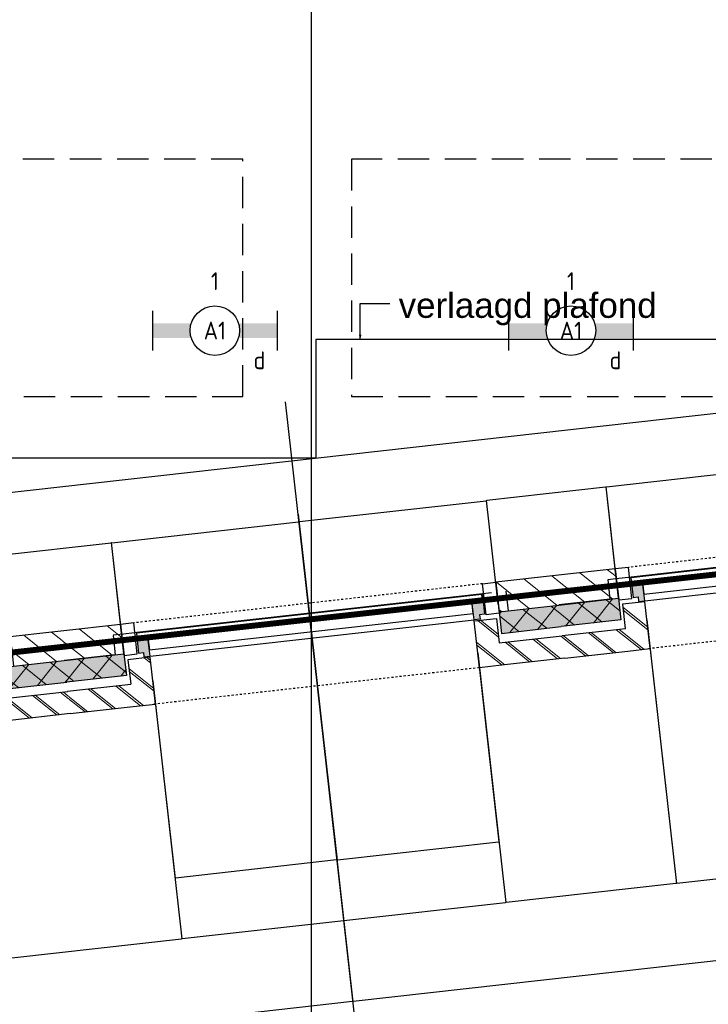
# Model space of a CAD drawing. Header units: millimetres. Extents: x -38031 to 110605, y -22066 to 88711.
# Tile 85 of 150: x 60386 to 63867, y 5069 to 10046. Entities that reach past the tile are written whole.
import ezdxf
from ezdxf.enums import TextEntityAlignment as Align

# ---------------------------------------------------------------- set-up
doc = ezdxf.new("R2010")
doc.units = ezdxf.units.MM
doc.header["$LTSCALE"] = 50
doc.set_wipeout_variables(frame=1)
for name, pattern in [('HIDDEN', [9.525, 6.35, -3.175]), ('HIDDEN2', [4.7625, 3.175, -1.5875]), ('STYLE_01', [0.41664, 0.20828, -0.20836]), ('STYLE_06', [1.04164, 0.625, -0.20828, 0.06943, -0.13893])]:
    doc.linetypes.add(name, pattern=pattern)
for name, color, linetype in [('AL$1A---_ALGEMEEN', 8, 'Continuous'), ('AM$1A---_ARCERING', 8, 'Continuous'), ('AT$1A---_TEKST100', 8, 'Continuous'), ('Bouwkundig', 8, 'Continuous'), ('brandscheiding', 5, 'HIDDEN'), ('EL6311--', 3, 'Continuous'), ('LICHT_TEXT018', 1, 'Continuous'), ('stramien', 1, 'Continuous'), ('versterkte strook', 7, 'Continuous')]:
    doc.layers.add(name, color=color, linetype=linetype)
doc.styles.add('Arial', font='ARIAL.TTF')
doc.styles.add('BURO-018', font='iso.shx', dxfattribs={"height": 90})
doc.dimstyles.new('VyA', dxfattribs={"dimtxt": 2.272868, "dimasz": 2.120801, "dimexe": 1.5, "dimexo": 1.59, "dimgap": 0.5, "dimtad": 1, "dimdec": 0, "dimzin": 11, "dimtxsty": 'Arial', "dimblk": 'VW_SLASH', "dimcen": 0, "dimdle": 1, "dimazin": 0, "dimtfac": 0.8, "dimtdec": 0, "dimtix": 1, "dimtmove": 0, "dimatfit": 0, "dimldrblk": 'VW_FILLEDARROW', "dimfxl": 0, "dimfrac": 2, "dimtolj": 1, "dimtzin": 11, "dimarcsym": 0})
pattern_1 = [(45, (0, 0), (70.7107, -70.7107), []), (45, (7.07, -7.07), (70.7107, -70.7107), [])]
pattern_2 = [(135, (0, 0), (70.7107, 70.7107), []), (45, (299.34, -299.34), (70.7107, -70.7107), [])]
pattern_3 = [(45, (0, 0), (70.7107, -70.7107), [])]

# ---------------------------------------------------------------- blocks, each defined once
blk = doc.blocks.new('1115B6630')
at = {"color": 0}
for p, q in [((-6.3, 2), (-6.3, -2)), ((6.3, 2), (6.3, -2))]:
    blk.add_line(p, q, dxfattribs=at)
at = {"color": 0, "linetype": 'Continuous'}
blk.add_circle((0, 0), 2.5, dxfattribs=at)
at = {"color": 0}
for points in [[(-2.5, 0.75), (-6.3, 0.75), (-2.5, -0.75), (-6.3, -0.75)], [(2.5, 0.75), (6.3, 0.75), (2.5, -0.75), (6.3, -0.75)]]:
    blk.add_solid(points, dxfattribs=at)
at = {"color": 0, "linetype": 'Continuous', "style": 'BURO-018'}
for tag, p in [('E_GKAST', (0, 8)), ('E_GROEP', (0, 5)), ('E_SGROEP', (4.5, 5)), ('E_ARMCODE', (0, 0)), ('E_SLET', (4.5, -3))]:
    blk.add_attdef(tag, text='', height=1.8, dxfattribs=at).set_placement(p, align=Align.MIDDLE)
blk = doc.blocks.new('zijdetail kozijn 2kops')
at = {"color": 0}
blk.add_wipeout([(-63, 420), (-130, 420), (-130, 262), (-63, 262)], dxfattribs=at).dxf.layer = 'AL$1A---_ALGEMEEN'
at = {"layer": 'AM$1A---_ARCERING', "linetype": 'Continuous', "lineweight": 0}
blk.add_hatch(color=256, dxfattribs=at).paths.add_polyline_path([(-54.2, 338), (-54.2, 366), (-56, 366), (-56, 266), (-31, 266), (-31, 243), (0, 243), (0, 338), (-22, 338)])
at = {"layer": 'AL$1A---_ALGEMEEN', "color": 0}
for points in [[(-63, 420), (-130, 420), (-130, 262), (-63, 262)], [(-54.2, 338), (-54.2, 366), (-56, 366), (-56, 266), (-31, 266), (-31, 243), (0, 243), (0, 338), (-22, 338)]]:
    blk.add_lwpolyline(points, close=True, dxfattribs=at)
blk = doc.blocks.new('31x_alu-bg-mk105b-p')
at = {"color": 0}
blk.add_wipeout([(-338, 1648), (-338, 0), (-276, 0), (-276, 1648)], dxfattribs=at).dxf.layer = 'AL$1A---_ALGEMEEN'
at = {"layer": 'AL$1A---_ALGEMEEN', "color": 0}
blk.add_lwpolyline([(-338, 1648), (-338, 0), (-276, 0), (-276, 1648)], close=True, dxfattribs=at)
at = {"layer": 'AL$1A---_ALGEMEEN', "color": 0, "xscale": -1, "rotation": 90}
blk.add_blockref('zijdetail kozijn 2kops', (0, 1648), dxfattribs=at)
at = {"layer": 'AL$1A---_ALGEMEEN', "color": 0, "rotation": 90}
blk.add_blockref('zijdetail kozijn 2kops', (0, 0), dxfattribs=at)
at = {"layer": 'AL$1A---_ALGEMEEN', "color": 0}
for p, q in [((-270, 2082), (-270, 1778)), ((-366, 1702.2), (-366, -54.2)), ((-270, -434), (-270, -130))]:
    blk.add_line(p, q, dxfattribs=at)
at = {"layer": 'AL$1A---_ALGEMEEN', "color": 0, "linetype": 'STYLE_01'}
blk.add_line((-420, 1711), (-420, -63), dxfattribs=at)
at = {"color": 0}
for points in [[(0, 1648), (-238, 1648), (-238, 1761), (-114, 1761), (-113, 1761), (-113, 2082), (0, 2082), (0, 1761)], [(0, 0), (-238, 0), (-238, -113), (-114, -113), (-113, -113), (-113, -434), (0, -434), (0, -113)]]:
    blk.add_wipeout(points, dxfattribs=at).dxf.layer = 'AL$1A---_ALGEMEEN'
at = {"layer": 'AM$1A---_ARCERING', "linetype": 'Continuous', "lineweight": 0}
for points in [[(-270, 1778), (-160, 1778), (-160, 2082), (-270, 2082)], [(-270, -130), (-160, -130), (-160, -434), (-270, -434)]]:
    blk.add_hatch(color=256, dxfattribs=at).paths.add_polyline_path(points)
at = {"layer": 'AM$1A---_ARCERING', "linetype": 'Continuous', "lineweight": 5}
h = blk.add_hatch(dxfattribs=at)
h.set_pattern_fill('ISOLATIE', color=256, style=0, pattern_type=2)
h.set_pattern_definition(pattern_2)
h.paths.add_polyline_path([(-270, 1778), (-160, 1778), (-160, 2082), (-270, 2082)])
h = blk.add_hatch(dxfattribs=at)
h.set_pattern_fill('BAKSTEEN', color=256, style=0, pattern_type=2)
h.set_pattern_definition(pattern_1)
h.paths.add_polyline_path([(0, 1648), (-238, 1648), (-238, 1761), (-114, 1761), (-113, 1761), (-113, 2082), (0, 2082), (0, 1761)])
h = blk.add_hatch(dxfattribs=at)
h.set_pattern_fill('BAKSTEEN', color=256, style=0, pattern_type=2)
h.set_pattern_definition(pattern_1)
h.paths.add_polyline_path([(0, 0), (-238, 0), (-238, -113), (-114, -113), (-113, -113), (-113, -434), (0, -434), (0, -113)])
h = blk.add_hatch(dxfattribs=at)
h.set_pattern_fill('ISOLATIE', color=256, style=0, pattern_type=2)
h.set_pattern_definition(pattern_2)
h.paths.add_polyline_path([(-270, -130), (-160, -130), (-160, -434), (-270, -434)])
at = {"layer": 'AL$1A---_ALGEMEEN', "color": 0}
for p, q in [((-113, 1761), (-113, 2082)), ((-243, 0), (-243, 1648)), ((-113, -113), (-113, -434))]:
    blk.add_line(p, q, dxfattribs=at)
at = {"layer": 'AL$1A---_ALGEMEEN', "color": 0, "linetype": 'STYLE_01'}
blk.add_line((0, 1648), (0, -17.4), dxfattribs=at)
at = {"layer": 'AL$1A---_ALGEMEEN', "color": 0, "flags": 128}
for points in [[(-270, 1778), (-160, 1778), (-160, 2082)], [(0, 2082), (0, 1761), (0, 1648)], [(0, 1648), (-238, 1648), (-238, 1761), (-114, 1761)], [(0, 0), (-238, 0), (-238, -113), (-114, -113)], [(0, -434), (0, -113), (0, 0)], [(-270, -130), (-160, -130), (-160, -434)]]:
    blk.add_lwpolyline(points, dxfattribs=at)
at = {"color": 0}
for points in [[(-270, 1778), (-270, 2082), (-420, 2082), (-420, 1778)], [(-270, -130), (-420, -130), (-420, -434), (-270, -434)]]:
    blk.add_wipeout(points, dxfattribs=at).dxf.layer = 'AL$1A---_ALGEMEEN'
at = {"layer": 'AM$1A---_ARCERING', "linetype": 'Continuous', "lineweight": 5}
h = blk.add_hatch(dxfattribs=at)
h.set_pattern_fill('KALKZANDSTEEN', color=256, style=0, pattern_type=2)
h.set_pattern_definition(pattern_3)
h.paths.add_polyline_path([(-270, 1778), (-270, 2082), (-420, 2082), (-420, 1778)])
h = blk.add_hatch(dxfattribs=at)
h.set_pattern_fill('KALKZANDSTEEN', color=256, style=0, pattern_type=2)
h.set_pattern_definition(pattern_3)
h.paths.add_polyline_path([(-270, -130), (-420, -130), (-420, -434), (-270, -434)])
at = {"layer": 'AL$1A---_ALGEMEEN', "color": 0}
for p, q in [((-270, 1778), (-270, 2082)), ((-369.5, 1750.2), (-369.5, -174)), ((-270, -434), (-270, -130))]:
    blk.add_line(p, q, dxfattribs=at)
at = {"layer": 'AL$1A---_ALGEMEEN', "color": 0, "flags": 128}
for points in [[(-420, 2082), (-420, 1778), (-270, 1778)], [(-270, -130), (-420, -130), (-420, -434)]]:
    blk.add_lwpolyline(points, dxfattribs=at)
at = {"layer": 'AL$1A---_ALGEMEEN', "color": 0}
for points in [[(-369, 1824), (-270, 1824), (-270, 2082)], [(-369, -174), (-270, -174), (-270, -433)]]:
    blk.add_lwpolyline(points, dxfattribs=at)
blk = doc.blocks.new('VW_SLASH')
at = {"layer": 'AL$1A---_ALGEMEEN', "color": 0, "linetype": 'ByBlock', "lineweight": -2}
blk.add_line((0, 0), (-1, 0), dxfattribs=at)
at = {"layer": 'AL$1A---_ALGEMEEN', "color": 0, "linetype": 'ByBlock', "lineweight": 5}
blk.add_line((0.5, 0.5), (-0.5, -0.5), dxfattribs=at)
blk = doc.blocks.new('*D2015')
at = {"layer": 'AL$1A---_ALGEMEEN', "color": 0, "lineweight": -2}
for p, q in [((-24722.5, -124), (-24722.5, -1464.8)), ((-23074.5, -152.6), (-23074.5, -1464.8)), ((-24720.4, -1463.3), (-23076.6, -1463.3))]:
    blk.add_line(p, q, dxfattribs=at)
at = {"layer": 'AL$1A---_ALGEMEEN', "color": 0, "lineweight": -2, "xscale": 2.12080078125, "yscale": 2.12080078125, "zscale": 2.12080078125, "rotation": 180}
blk.add_blockref('VW_SLASH', (-24722.5, -1463.3), dxfattribs=at)
at = {"layer": 'AL$1A---_ALGEMEEN', "color": 0, "lineweight": -2, "xscale": 2.12080078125, "yscale": 2.12080078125, "zscale": 2.12080078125}
blk.add_blockref('VW_SLASH', (-23074.5, -1463.3), dxfattribs=at)
blk = doc.blocks.new('VW_FILLEDARROW')
at = {"layer": 'AL$1A---_ALGEMEEN', "color": 0, "lineweight": -2}
blk.add_solid([(0, 0), (0.5, 0.5), (0.5, -0.5)], dxfattribs=at)
blk = doc.blocks.new('*D2016')
at = {"layer": 'AL$1A---_ALGEMEEN', "color": 0, "lineweight": -2}
for p, q in [((-25590.5, -194), (-25590.5, -1464.8)), ((-24722.5, -152.6), (-24722.5, -1464.8)), ((-25588.4, -1463.3), (-24724.6, -1463.3))]:
    blk.add_line(p, q, dxfattribs=at)
at = {"layer": 'AL$1A---_ALGEMEEN', "color": 0, "lineweight": -2, "xscale": 2.12080078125, "yscale": 2.12080078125, "zscale": 2.12080078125, "rotation": 180}
blk.add_blockref('VW_SLASH', (-25590.5, -1463.3), dxfattribs=at)
at = {"layer": 'AL$1A---_ALGEMEEN', "color": 0, "lineweight": -2, "xscale": 2.12080078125, "yscale": 2.12080078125, "zscale": 2.12080078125}
blk.add_blockref('VW_SLASH', (-24722.5, -1463.3), dxfattribs=at)
blk = doc.blocks.new('*D2017')
at = {"layer": 'AL$1A---_ALGEMEEN', "color": 0, "lineweight": -2}
for p, q in [((-27238.5, -152.6), (-27238.5, -1464.8)), ((-25590.5, -194), (-25590.5, -1464.8)), ((-27236.4, -1463.3), (-25592.6, -1463.3))]:
    blk.add_line(p, q, dxfattribs=at)
at = {"layer": 'AL$1A---_ALGEMEEN', "color": 0, "lineweight": -2, "xscale": 2.12080078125, "yscale": 2.12080078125, "zscale": 2.12080078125, "rotation": 180}
blk.add_blockref('VW_SLASH', (-27238.5, -1463.3), dxfattribs=at)
at = {"layer": 'AL$1A---_ALGEMEEN', "color": 0, "lineweight": -2, "xscale": 2.12080078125, "yscale": 2.12080078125, "zscale": 2.12080078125}
blk.add_blockref('VW_SLASH', (-25590.5, -1463.3), dxfattribs=at)
blk = doc.blocks.new('*D2018')
at = {"layer": 'AL$1A---_ALGEMEEN', "color": 0, "lineweight": -2}
for p, q in [((-28106, -152.6), (-28106, -1464.8)), ((-27238.5, -152.6), (-27238.5, -1464.8)), ((-28103.9, -1463.3), (-27240.6, -1463.3))]:
    blk.add_line(p, q, dxfattribs=at)
at = {"layer": 'AL$1A---_ALGEMEEN', "color": 0, "lineweight": -2, "xscale": 2.12080078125, "yscale": 2.12080078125, "zscale": 2.12080078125, "rotation": 180}
blk.add_blockref('VW_SLASH', (-28106, -1463.3), dxfattribs=at)
at = {"layer": 'AL$1A---_ALGEMEEN', "color": 0, "lineweight": -2, "xscale": 2.12080078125, "yscale": 2.12080078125, "zscale": 2.12080078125}
blk.add_blockref('VW_SLASH', (-27238.5, -1463.3), dxfattribs=at)
blk = doc.blocks.new('*D2058')
at = {"layer": 'AL$1A---_ALGEMEEN', "color": 0, "lineweight": -2}
for p, q in [((-26414.5, 603.4), (-26414.5, -1876.5)), ((-22641, 453.4), (-22641, -1876.5)), ((-22643.1, -1875), (-26412.4, -1875))]:
    blk.add_line(p, q, dxfattribs=at)
at = {"layer": 'AL$1A---_ALGEMEEN', "color": 0, "lineweight": -2, "xscale": 2.12080078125, "yscale": 2.12080078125, "zscale": 2.12080078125, "rotation": 180}
blk.add_blockref('VW_SLASH', (-26414.5, -1875), dxfattribs=at)
at = {"layer": 'AL$1A---_ALGEMEEN', "color": 0, "lineweight": -2, "xscale": 2.12080078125, "yscale": 2.12080078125, "zscale": 2.12080078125}
blk.add_blockref('VW_SLASH', (-22641, -1875), dxfattribs=at)
blk = doc.blocks.new('*D2059')
at = {"layer": 'AL$1A---_ALGEMEEN', "color": 0, "lineweight": -2}
for p, q in [((-30188, 603.4), (-30188, -1876.5)), ((-26414.5, 453.4), (-26414.5, -1876.5)), ((-26416.6, -1875), (-30185.9, -1875))]:
    blk.add_line(p, q, dxfattribs=at)
at = {"layer": 'AL$1A---_ALGEMEEN', "color": 0, "lineweight": -2, "xscale": 2.12080078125, "yscale": 2.12080078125, "zscale": 2.12080078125, "rotation": 180}
blk.add_blockref('VW_SLASH', (-30188, -1875), dxfattribs=at)
at = {"layer": 'AL$1A---_ALGEMEEN', "color": 0, "lineweight": -2, "xscale": 2.12080078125, "yscale": 2.12080078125, "zscale": 2.12080078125}
blk.add_blockref('VW_SLASH', (-26414.5, -1875), dxfattribs=at)
blk = doc.blocks.new('*D2172')
at = {"layer": 'AL$1A---_ALGEMEEN', "color": 0, "lineweight": -2}
for p, q in [((-25590.5, -189), (-25590.5, -1156.5)), ((-26414.5, -489), (-26414.5, -1156.5)), ((-26412.4, -1155), (-25592.6, -1155))]:
    blk.add_line(p, q, dxfattribs=at)
at = {"layer": 'AL$1A---_ALGEMEEN', "color": 0, "lineweight": -2, "xscale": 2.12080078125, "yscale": 2.12080078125, "zscale": 2.12080078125, "rotation": 180}
blk.add_blockref('VW_SLASH', (-26414.5, -1155), dxfattribs=at)
at = {"layer": 'AL$1A---_ALGEMEEN', "color": 0, "lineweight": -2, "xscale": 2.12080078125, "yscale": 2.12080078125, "zscale": 2.12080078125}
blk.add_blockref('VW_SLASH', (-25590.5, -1155), dxfattribs=at)
blk = doc.blocks.new('*D2173')
at = {"layer": 'AL$1A---_ALGEMEEN', "color": 0, "lineweight": -2}
for p, q in [((-27238.5, -199), (-27238.5, -1156.5)), ((-26414.5, -454), (-26414.5, -1156.5)), ((-26416.6, -1155), (-27236.4, -1155))]:
    blk.add_line(p, q, dxfattribs=at)
at = {"layer": 'AL$1A---_ALGEMEEN', "color": 0, "lineweight": -2, "xscale": 2.12080078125, "yscale": 2.12080078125, "zscale": 2.12080078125, "rotation": 180}
blk.add_blockref('VW_SLASH', (-27238.5, -1155), dxfattribs=at)
at = {"layer": 'AL$1A---_ALGEMEEN', "color": 0, "lineweight": -2, "xscale": 2.12080078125, "yscale": 2.12080078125, "zscale": 2.12080078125}
blk.add_blockref('VW_SLASH', (-26414.5, -1155), dxfattribs=at)
blk = doc.blocks.new('*D2259')
at = {"layer": 'AL$1A---_ALGEMEEN', "color": 0, "lineweight": -2}
for p, q in [((-26414.5, 566.6), (-26414.5, 566.5)), ((-26412.4, 565), (-25462.6, 565)), ((-25460.5, 54.1), (-25460.5, 566.5))]:
    blk.add_line(p, q, dxfattribs=at)
at = {"layer": 'AL$1A---_ALGEMEEN', "color": 0, "lineweight": -2, "xscale": 2.12080078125, "yscale": 2.12080078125, "zscale": 2.12080078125, "rotation": 180}
blk.add_blockref('VW_SLASH', (-26414.5, 565), dxfattribs=at)
at = {"layer": 'AL$1A---_ALGEMEEN', "color": 0, "lineweight": -2, "xscale": 2.12080078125, "yscale": 2.12080078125, "zscale": 2.12080078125}
blk.add_blockref('VW_SLASH', (-25460.5, 565), dxfattribs=at)
blk = doc.blocks.new('*D2260')
at = {"layer": 'AL$1A---_ALGEMEEN', "color": 0, "lineweight": -2}
for p, q in [((-27368.5, 99.1), (-27368.5, 566.5)), ((-27366.4, 565), (-26416.6, 565)), ((-26414.5, 566.6), (-26414.5, 566.5))]:
    blk.add_line(p, q, dxfattribs=at)
at = {"layer": 'AL$1A---_ALGEMEEN', "color": 0, "lineweight": -2, "xscale": 2.12080078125, "yscale": 2.12080078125, "zscale": 2.12080078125, "rotation": 180}
blk.add_blockref('VW_SLASH', (-27368.5, 565), dxfattribs=at)
at = {"layer": 'AL$1A---_ALGEMEEN', "color": 0, "lineweight": -2, "xscale": 2.12080078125, "yscale": 2.12080078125, "zscale": 2.12080078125}
blk.add_blockref('VW_SLASH', (-26414.5, 565), dxfattribs=at)
blk = doc.blocks.new('*D2261')
at = {"layer": 'AL$1A---_ALGEMEEN', "color": 0, "lineweight": -2}
for p, q in [((-27976, 24.1), (-27976, 566.5)), ((-27973.9, 565), (-27370.6, 565)), ((-27368.5, 76.6), (-27368.5, 566.5))]:
    blk.add_line(p, q, dxfattribs=at)
at = {"layer": 'AL$1A---_ALGEMEEN', "color": 0, "lineweight": -2, "xscale": 2.12080078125, "yscale": 2.12080078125, "zscale": 2.12080078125, "rotation": 180}
blk.add_blockref('VW_SLASH', (-27976, 565), dxfattribs=at)
at = {"layer": 'AL$1A---_ALGEMEEN', "color": 0, "lineweight": -2, "xscale": 2.12080078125, "yscale": 2.12080078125, "zscale": 2.12080078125}
blk.add_blockref('VW_SLASH', (-27368.5, 565), dxfattribs=at)
blk = doc.blocks.new('*D2264')
at = {"layer": 'AL$1A---_ALGEMEEN', "color": 0, "lineweight": -2}
for p, q in [((-25460.5, 39.1), (-25460.5, 566.5)), ((-24854.6, 565), (-25458.4, 565)), ((-24852.5, 72.6), (-24852.5, 566.5))]:
    blk.add_line(p, q, dxfattribs=at)
at = {"layer": 'AL$1A---_ALGEMEEN', "color": 0, "lineweight": -2, "xscale": 2.12080078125, "yscale": 2.12080078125, "zscale": 2.12080078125, "rotation": 180}
blk.add_blockref('VW_SLASH', (-25460.5, 565), dxfattribs=at)
at = {"layer": 'AL$1A---_ALGEMEEN', "color": 0, "lineweight": -2, "xscale": 2.12080078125, "yscale": 2.12080078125, "zscale": 2.12080078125}
blk.add_blockref('VW_SLASH', (-24852.5, 565), dxfattribs=at)
blk = doc.blocks.new('*D2265')
at = {"layer": 'AL$1A---_ALGEMEEN', "color": 0, "lineweight": -2}
for p, q in [((-24852.5, 76.6), (-24852.5, 566.5)), ((-22946.6, 565), (-24850.4, 565)), ((-22944.5, 44.1), (-22944.5, 566.5))]:
    blk.add_line(p, q, dxfattribs=at)
at = {"layer": 'AL$1A---_ALGEMEEN', "color": 0, "lineweight": -2, "xscale": 2.12080078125, "yscale": 2.12080078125, "zscale": 2.12080078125, "rotation": 180}
blk.add_blockref('VW_SLASH', (-24852.5, 565), dxfattribs=at)
at = {"layer": 'AL$1A---_ALGEMEEN', "color": 0, "lineweight": -2, "xscale": 2.12080078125, "yscale": 2.12080078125, "zscale": 2.12080078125}
blk.add_blockref('VW_SLASH', (-22944.5, 565), dxfattribs=at)
blk = doc.blocks.new('txt 1_100 verlaagd plafond')
at = {"layer": 'AL$1A---_ALGEMEEN', "color": 0}
for p, q in [((-1830, 0), (-1830, 182.6)), ((-1830, 182.6), (-1680, 182.6))]:
    blk.add_line(p, q, dxfattribs=at)
blk.add_solid([(-1830, 0), (-1836.7, 25), (-1823.3, 25)], dxfattribs=at)
at = {"layer": 'AT$1A---_TEKST100', "insert": (-983.5, 235.8), "char_height": 126.27, "attachment_point": 2, "line_spacing_factor": 0.967741, "style": 'Arial'}
blk.add_mtext('{\\C256;\\lverlaagd plafond}', dxfattribs=at)
blk = doc.blocks.new('metselwerk zo gevel 2150+')
at = {"layer": 'AL$1A---_ALGEMEEN', "color": 0, "rotation": 270}
blk.add_blockref('31x_alu-bg-mk105b-p', (-24722.5, -270), dxfattribs=at)
blk.add_blockref('31x_alu-bg-mk105b-p', (-27238.5, -270), dxfattribs=at)
at = {"layer": 'AL$1A---_ALGEMEEN', "color": 0}
for base, p1, p2, override, picture, middle in [((-24852.5, 564.99214), (-22944.5, 42.55464), (-24852.5, 75), {"dimtxt": 2.272868, "dimgap": 25, "dimlfac": 50, "dimpost": '<>', "dimtxsty": 'Arial', "dimtmove": 2}, '*D2265', (-23898.5, 591.1526)), ((-23074.5, -1463.28595), (-24722.5, -122.44536), (-23074.5, -151), {"dimtxt": 2.272868, "dimgap": 25, "dimlfac": 50, "dimpost": '13K+V=<>', "dimtxsty": 'Arial', "dimtmove": 2}, '*D2015', (-23898.5, -1437.12471))]:
    dim = blk.add_linear_dim(base=base, p1=p1, p2=p2, dimstyle='VyA', override=override, dxfattribs=at)
    dim.commit()
    dim.dimension.update_dxf_attribs({"geometry": picture, "text_midpoint": middle})
blk.add_line((-26414.5, -2275.00786), (-26414.5, 1174.99214), dxfattribs=at)
at = {"layer": 'AL$1A---_ALGEMEEN', "color": 0, "rotation": 270}
blk.add_blockref('31x_alu-bg-mk105b-p', (-29754, -270), dxfattribs=at)
at = {"layer": 'AL$1A---_ALGEMEEN', "color": 0}
for base, p1, p2, override, picture, middle in [((-26414.5, -1875.00786), (-22641, 454.99214), (-26414.5, 604.99214), {"dimtxt": 2.272868, "dimgap": 25, "dimdec": 1, "dimlfac": 50, "dimpost": '<>', "dimtxsty": 'Arial', "dimtmove": 2}, '*D2058', (-24527.75, -1848.8474)), ((-26414.5, 564.99214), (-27368.5, 97.55464), (-26414.5, 564.99214), {"dimtxt": 2.272868, "dimgap": 25, "dimlfac": 50, "dimpost": '<>', "dimtxsty": 'Arial', "dimtmove": 2}, '*D2260', (-26891.5, 591.1526)), ((-25460.5, 564.99214), (-26414.5, 564.99214), (-25460.5, 52.55464), {"dimtxt": 2.272868, "dimgap": 25, "dimlfac": 50, "dimpost": '<>', "dimtxsty": 'Arial', "dimtmove": 2}, '*D2259', (-25937.5, 591.1526)), ((-25460.5, 564.99214), (-24852.5, 71), (-25460.5, 37.55464), {"dimtxt": 2.272868, "dimgap": 25, "dimlfac": 50, "dimpost": '<>', "dimtxsty": 'Arial', "dimtmove": 2}, '*D2264', (-25156.5, 591.15338)), ((-25590.5, -1463.28595), (-27238.5, -151), (-25590.5, -192.44536), {"dimtxt": 2.272868, "dimgap": 25, "dimlfac": 50, "dimpost": '13K+V=<>', "dimtxsty": 'Arial', "dimtmove": 2}, '*D2017', (-26414.5, -1437.12471)), ((-27238.5, -1155.00786), (-26414.5, -452.44536), (-27238.5, -197.44536), {"dimtxt": 2.272868, "dimgap": 25, "dimlfac": 50, "dimpost": '<>', "dimtxsty": 'Arial', "dimtmove": 2}, '*D2173', (-26826.5, -1128.8474)), ((-25590.5, -1155.00786), (-26414.5, -487.44536), (-25590.5, -187.44536), {"dimtxt": 2.272868, "dimgap": 25, "dimlfac": 50, "dimpost": '<>', "dimtxsty": 'Arial', "dimtmove": 2}, '*D2172', (-26002.5, -1128.8474)), ((-24722.5, -1463.28595), (-25590.5, -192.44536), (-24722.5, -151), {"dimtxt": 2.272868, "dimgap": 25, "dimlfac": 50, "dimpost": '7K-V=<>', "dimtxsty": 'Arial', "dimtmove": 2}, '*D2016', (-25156.5, -1437.12471))]:
    dim = blk.add_linear_dim(base=base, p1=p1, p2=p2, dimstyle='VyA', override=override, dxfattribs=at)
    dim.commit()
    dim.dimension.update_dxf_attribs({"geometry": picture, "text_midpoint": middle})
for base, p1, p2, override, picture, middle in [((-30188, -1875.00786), (-26414.5, 454.99214), (-30188, 604.99214), {"dimtxt": 2.272868, "dimgap": 25, "dimdec": 1, "dimlfac": 50, "dimpost": '<>', "dimtxsty": 'Arial', "dimtmove": 2}, '*D2059', (-28301.25, -1848.8474)), ((-27368.5, 564.99214), (-27976, 22.55464), (-27368.5, 75), {"dimtxt": 2.272868, "dimgap": 25, "dimlfac": 50, "dimpost": '<>', "dimtxsty": 'Arial', "dimtmove": 2}, '*D2261', (-27672.25, 591.15338)), ((-27238.5, -1463.28595), (-28106, -151), (-27238.5, -151), {"dimtxt": 2.272868, "dimgap": 25, "dimlfac": 50, "dimpost": '7K-V=<>', "dimtxsty": 'Arial', "dimtmove": 2}, '*D2018', (-27672.25, -1437.12471))]:
    dim = blk.add_linear_dim(base=base, p1=p1, p2=p2, dimstyle='VyA', override=override, dxfattribs=at)
    dim.commit()
    dim.dimension.update_dxf_attribs({"geometry": picture, "text_midpoint": middle})
blk = doc.blocks.new('200254 W 210e 19-03-2008')
at = {"layer": 'AL$1A---_ALGEMEEN', "xscale": 0.02, "yscale": 0.02, "zscale": 0.02, "rotation": 6.40755072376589}
blk.add_blockref('metselwerk zo gevel 2150+', (20796.952, 3213.846), dxfattribs=at)
at = {"layer": 'AL$1A---_ALGEMEEN'}
blk.add_lwpolyline([(20272.389, 3172.535), (20199.889, 3172.535), (20199.889, 3268.56), (20199.889, 3280.535), (20199.889, 3294.06), (20217.889, 3294.06), (20217.889, 3358.76), (20246.189, 3358.76), (20246.189, 3445.76), (20217.669, 3445.76), (20217.669, 3465.84), (20266.889, 3465.84), (20266.889, 3358.76), (20326.889, 3358.76), (20326.889, 3294.06), (20344.889, 3294.06), (20344.889, 3287.797), (20344.889, 3281.535), (20344.889, 3280.535), (20344.889, 3184.535), (20272.389, 3184.535)], close=True, dxfattribs=at)
at = {"layer": 'stramien', "linetype": 'STYLE_06', "ltscale": 50}
blk.add_line((20271.949, 2703.348), (20271.949, 4240.025), dxfattribs=at)
at = {"layer": 'AL$1A---_ALGEMEEN', "xscale": 0.02, "yscale": 0.02, "zscale": 0.02}
blk.add_blockref('txt 1_100 verlaagd plafond', (20313.489, 3184.535), dxfattribs=at)

msp = doc.modelspace()

# ---------------------------------------------------------------- block references
at = {"layer": 'Bouwkundig', "xscale": 50, "yscale": 50, "zscale": 50}
msp.add_blockref('200254 W 210e 19-03-2008', (-951737.5, -150797.3), dxfattribs=at)

# ---------------------------------------------------------------- next in the draw order: linework, layer by layer
at = {"layer": 'brandscheiding', "const_width": 30}
msp.add_lwpolyline([(99201.4, 38568.6), (99201.4, 11156.5), (58133.7, 6602.3)], dxfattribs=at)
at = {"layer": 'LICHT_TEXT018', "linetype": 'HIDDEN2'}
for points in [[(58263, 8140.7), (61513, 8140.7), (61513, 9340.7), (58263, 9340.7)], [(62063, 8140.7), (65313, 8140.7), (65313, 9340.7), (62063, 9340.7)]]:
    msp.add_lwpolyline(points, close=True, dxfattribs=at)
at = {"layer": 'versterkte strook'}
msp.add_line((8732.7, 1860.9), (101326.6, 12259.4), dxfattribs=at)

# ---------------------------------------------------------------- next in the draw order: block references
at = {"layer": 'EL6311--'}
ref = msp.add_blockref('1115B6630', (61372.3, 8474.5), dxfattribs=dict(at, xscale=50, yscale=50, zscale=50))
ref.add_attrib('E_ARMCODE', 'A1', dxfattribs={"layer": '0', "color": 1, "linetype": 'Continuous', "height": 90, "style": 'BURO-018'}).set_placement((61372.3, 8474.5), align=Align.MIDDLE)
ref.add_attrib('E_SLET', 'd', dxfattribs={"layer": '0', "color": 1, "linetype": 'Continuous', "height": 90, "style": 'BURO-018'}).set_placement((61597.3, 8324.5), align=Align.MIDDLE)
ref.add_attrib('E_GROEP', '1', dxfattribs={"layer": '0', "color": 1, "linetype": 'Continuous', "height": 90, "style": 'BURO-018'}).set_placement((61372.3, 8724.5), align=Align.MIDDLE)
ref = msp.add_blockref('1115B6630', (63172.3, 8474.5), dxfattribs=dict(at, xscale=50, yscale=50, zscale=50))
ref.add_attrib('E_ARMCODE', 'A1', dxfattribs={"layer": '0', "color": 1, "linetype": 'Continuous', "height": 90, "style": 'BURO-018'}).set_placement((63172.3, 8474.5), align=Align.MIDDLE)
ref.add_attrib('E_SLET', 'd', dxfattribs={"layer": '0', "color": 1, "linetype": 'Continuous', "height": 90, "style": 'BURO-018'}).set_placement((63397.3, 8324.5), align=Align.MIDDLE)
ref.add_attrib('E_GROEP', '1', dxfattribs={"layer": '0', "color": 1, "linetype": 'Continuous', "height": 90, "style": 'BURO-018'}).set_placement((63172.3, 8724.5), align=Align.MIDDLE)

doc.saveas('drawing.dxf')
